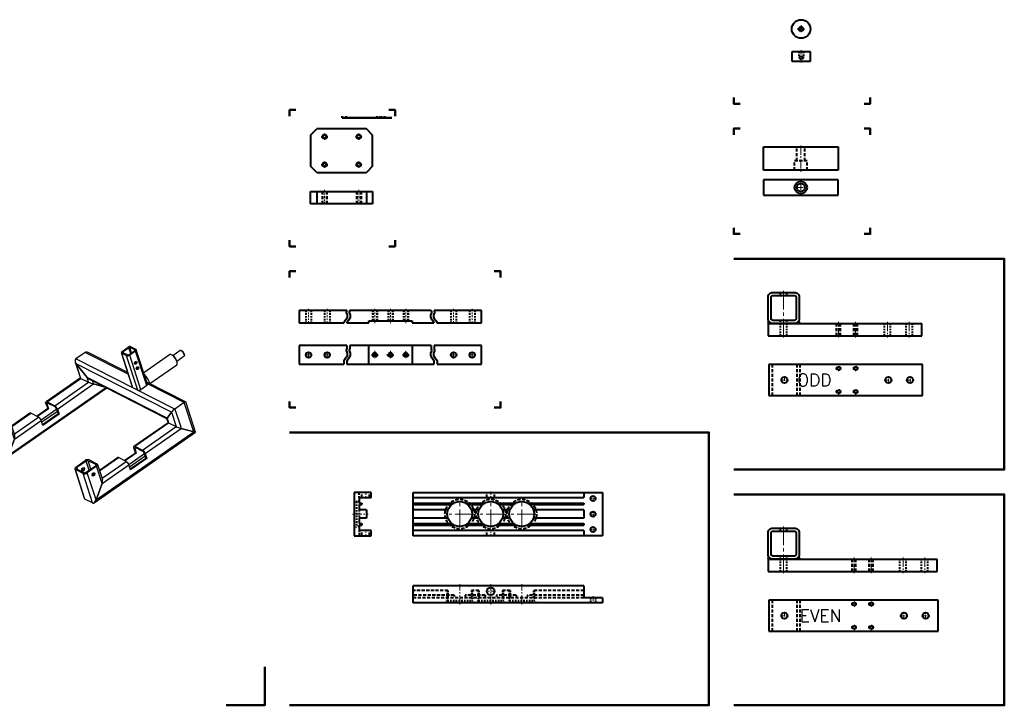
# Model space of a CAD drawing. Header units: inches. Extents: x 0 to 248, y 0 to 191.
# Tile 15 of 41: x 68 to 148, y 0 to 55. Entities that reach past the tile are written whole.
import ezdxf
from ezdxf.enums import TextEntityAlignment as Align

# ---------------------------------------------------------------- set-up
doc = ezdxf.new("R2010")
doc.units = ezdxf.units.IN
doc.header["$MEASUREMENT"] = 0
for name, pattern in [('CENTER2', [1.125, 0.75, -0.125, 0.125, -0.125]), ('HIDDEN', [0.375, 0.25, -0.125]), ('HIDDEN2', [0.1875, 0.125, -0.0625])]:
    doc.linetypes.add(name, pattern=pattern)
doc.layers.get('0').update_dxf_attribs({"lineweight": 40})
for name, color, linetype, lineweight in [('BORDER', 7, 'Continuous', 50), ('BORDER TXT', 4, 'Continuous', 30), ('CENTER', 1, 'CENTER2', 20), ('DIM', 3, 'Continuous', 25), ('Shade-40', 7, 'Continuous', 25)]:
    doc.layers.add(name, color=color, linetype=linetype, lineweight=lineweight)
doc.layers.add('convert', color=3, linetype='Continuous')
doc.layers.add('PV-DF4', color=7, linetype='Continuous')
doc.styles.add('ROMANS', font='romans.shx')

# ---------------------------------------------------------------- blocks, each defined once
blk = doc.blocks.new('CLAMP PLATE TV')
for p, q in [((1.25, 0), (-1.25, 0)), ((1.25, 0), (1.75, -0.5)), ((-1.25, 0), (-1.75, -0.5)), ((-1.75, -0.5), (-1.75, -4.5)), ((1.75, -4.5), (1.75, -0.5)), ((-1.25, -5), (-1.75, -4.5)), ((1.75, -4.5), (1.25, -5)), ((-1.25, -5), (1.25, -5))]:
    blk.add_line(p, q)
at = {"linetype": 'HIDDEN'}
for centre in [(-1.125, -1.125), (1.125, -1.125), (-1.125, -3.875), (1.125, -3.875)]:
    blk.add_circle(centre, 0.188, dxfattribs=at)
for centre in [(-1.125, -1.125), (1.125, -1.125), (-1.125, -3.875), (1.125, -3.875)]:
    blk.add_circle(centre, 0.156)
at = {"layer": 'CENTER', "ltscale": 0.25}
for p, q in [((-1.375, -1.125), (-0.875, -1.125)), ((-1.125, -0.875), (-1.125, -1.375)), ((0.875, -1.125), (1.375, -1.125)), ((1.125, -0.875), (1.125, -1.375)), ((-1.375, -3.875), (-0.875, -3.875)), ((-1.125, -3.625), (-1.125, -4.125)), ((0.875, -3.875), (1.375, -3.875)), ((1.125, -3.625), (1.125, -4.125))]:
    blk.add_line(p, q, dxfattribs=at)
blk = doc.blocks.new('CLAMP PLATE SV')
for p, q in [((-1, 2.5), (0, 2.5)), ((-1, -2.5), (-1, 2.5)), ((0, 2.5), (0, -2.5)), ((-1, 2), (0, 2)), ((-1, -2), (0, -2)), ((0, -2.5), (-1, -2.5))]:
    blk.add_line(p, q)
at = {"linetype": 'HIDDEN'}
for p, q in [((-1, 1.5625), (0, 1.5625)), ((-1, 1.53125), (0, 1.53125)), ((-1, 1.21875), (0, 1.21875)), ((-1, 1.1875), (0, 1.1875)), ((-1, -1.1875), (0, -1.1875)), ((-1, -1.21875), (0, -1.21875)), ((-1, -1.53125), (0, -1.53125)), ((-1, -1.5625), (0, -1.5625))]:
    blk.add_line(p, q, dxfattribs=at)
at = {"layer": 'CENTER', "ltscale": 0.25}
for p, q in [((-1.125, 1.375), (0.125, 1.375)), ((-1.125, -1.375), (0.125, -1.375))]:
    blk.add_line(p, q, dxfattribs=at)
blk = doc.blocks.new('*U12')
at = {"layer": 'PV-DF4'}
for p, q in [((28.08, 28.41), (29.02, 29.06)), ((29.17, 28.99), (28.23, 28.33)), ((29.46, 28.09), (29.17, 28.99)), ((29.6, 28.19), (29.34, 29.01)), ((30.1, 28.63), (29.34, 29.01)), ((29.53, 29.14), (30.29, 28.76)), ((30.12, 28.56), (30.1, 28.63)), ((32.16, 23.11), (30.36, 28.68)), ((22.12, 28.25), (20.62, 27.2)), ((22.12, 28.25), (20.62, 27.2)), ((36.58, 19.11), (20.62, 27.2)), ((29.06, 24.72), (22.12, 28.25)), ((28.98, 25), (22.59, 28.23)), ((29.74, 22.62), (27.95, 28.18)), ((29.82, 22.54), (28.03, 28.1)), ((28.79, 27.71), (28.03, 28.1)), ((28.21, 28.23), (28.98, 27.84)), ((28.27, 28.2), (28.23, 28.33)), ((30.58, 22.15), (28.79, 27.71)), ((29.15, 27.87), (30.08, 28.52)), ((30.24, 28.45), (29.3, 27.79)), ((31.09, 22.23), (29.3, 27.79)), ((32.03, 22.88), (30.24, 28.45)), ((31.56, 24.98), (35.72, 27.88)), ((37.43, 28.53), (36.25, 27.71)), ((38.07, 27.61), (36.89, 26.79)), ((37.61, 28.52), (37.54, 28.54)), ((38.13, 27.79), (38.12, 27.72)), ((20.51, 26.69), (21.34, 24.11)), ((36.03, 18.6), (20.67, 26.39)), ((22.41, 24.18), (20.67, 26.39)), ((21.43, 24.05), (20.67, 26.39)), ((20.67, 26.39), (22.41, 24.18)), ((30.16, 26.45), (30.1, 26.66)), ((30.45, 25.56), (30.39, 25.76)), ((32.55, 23.23), (36.87, 26.24)), ((21.34, 24.12), (15.83, 20.28)), ((15.99, 20.26), (21.43, 24.05)), ((21.43, 24.05), (22.65, 23.44)), ((21.43, 24.05), (22.65, 23.44)), ((35.33, 17.63), (22.41, 24.18)), ((22.65, 23.44), (22.41, 24.18)), ((35.29, 17.54), (22.74, 23.9)), ((25.6, 22.45), (9.4, 11.16)), ((9.72, 11.62), (25.4, 22.55)), ((17.21, 19.65), (22.65, 23.44)), ((17.64, 19.09), (23.45, 23.15)), ((23.3, 23.62), (23.45, 23.15)), ((25.12, 22.69), (23.45, 23.15)), ((23.45, 23.15), (25.12, 22.69)), ((30.58, 22.15), (29.82, 22.54)), ((32.03, 22.88), (31.09, 22.23)), ((38.31, 20.27), (32.05, 23.44)), ((38.08, 20.15), (32.14, 23.17)), ((14.27, 17.97), (16.07, 19.23)), ((16.22, 19.15), (14.42, 17.9)), ((17.52, 19.08), (15, 17.32)), ((16.07, 19.23), (15.81, 20.02)), ((15.96, 19.94), (16.1, 20.04)), ((15.96, 19.94), (16.22, 19.15)), ((15.99, 20.26), (17.21, 19.65)), ((17.27, 19.45), (16.05, 20.07)), ((16.22, 19.15), (16.07, 19.23)), ((17.74, 18.38), (17.49, 19.17)), ((17.64, 19.09), (17.9, 18.3)), ((38.08, 20.15), (36.58, 19.11)), ((38.08, 20.15), (36.58, 19.11)), ((36.58, 19.11), (37.4, 16.58)), ((39.61, 15.44), (38.08, 20.15)), ((39.89, 15.4), (38.32, 20.26)), ((6.48, 16.92), (7.98, 17.97)), ((8.13, 17.89), (6.63, 16.84)), ((8.61, 16.39), (8.13, 17.89)), ((8.9, 16.6), (8.47, 17.94)), ((9.69, 17.33), (8.47, 17.94)), ((8.66, 18.07), (9.88, 17.46)), ((13.21, 18.45), (10.28, 16.41)), ((10.31, 16.31), (13.36, 18.43)), ((10.7, 15.11), (14.58, 17.82)), ((14.58, 17.82), (13.36, 18.43)), ((17.63, 18.73), (15.11, 16.98)), ((15.22, 16.62), (17.74, 18.38)), ((17.9, 18.3), (15.27, 16.47)), ((17.9, 18.3), (17.74, 18.38)), ((35.48, 16.95), (35.29, 17.55)), ((35.33, 17.63), (36.03, 18.6)), ((36.03, 18.6), (35.33, 17.63)), ((35.33, 17.63), (35.57, 16.89)), ((36.03, 18.6), (36.79, 16.27)), ((7.83, 11.9), (6.31, 16.61)), ((7.94, 11.74), (6.41, 16.51)), ((7.63, 15.89), (6.41, 16.51)), ((6.59, 16.64), (7.81, 16.02)), ((6.72, 16.57), (6.63, 16.84)), ((9.16, 11.12), (7.63, 15.89)), ((8.15, 16.07), (9.65, 17.12)), ((9.81, 17.04), (8.31, 15.99)), ((9.72, 11.62), (8.31, 15.99)), ((9.73, 17.2), (9.69, 17.33)), ((10.7, 14.26), (9.81, 17.04)), ((10.76, 14.91), (9.98, 17.35)), ((10.7, 14.26), (15.02, 17.26)), ((15.27, 16.47), (15.02, 17.26)), ((29.97, 13.11), (35.48, 16.95)), ((30.13, 13.1), (35.57, 16.89)), ((31.35, 12.48), (36.79, 16.27)), ((31.78, 11.93), (37.59, 15.98)), ((35.57, 16.89), (36.79, 16.27)), ((35.57, 16.89), (36.79, 16.27)), ((37.4, 16.58), (37.59, 15.98)), ((37.59, 15.98), (39.61, 15.44)), ((39.61, 15.44), (37.59, 15.98)), ((9.23, 15.58), (9.15, 15.85)), ((23.54, 4), (39.89, 15.39)), ((23.86, 4.46), (39.61, 15.44)), ((9.72, 11.62), (10.7, 14.26)), ((10.7, 14.26), (9.72, 11.62)), ((30.21, 12.06), (29.95, 12.86)), ((30.1, 12.78), (30.24, 12.88)), ((30.1, 12.78), (30.36, 11.98)), ((30.13, 13.1), (31.35, 12.48)), ((31.41, 12.28), (30.19, 12.9)), ((9.16, 11.12), (7.94, 11.74)), ((9.16, 11.12), (7.94, 11.74)), ((24.42, 9.24), (27.35, 11.28)), ((24.45, 9.14), (27.5, 11.27)), ((28.72, 10.65), (27.5, 11.27)), ((28.41, 10.81), (30.21, 12.06)), ((30.36, 11.98), (28.56, 10.73)), ((29.13, 10.16), (31.66, 11.92)), ((29.25, 9.81), (31.77, 11.57)), ((29.36, 9.46), (31.88, 11.21)), ((32.04, 11.13), (29.41, 9.31)), ((30.21, 12.06), (30.36, 11.98)), ((31.88, 11.21), (31.63, 12.01)), ((31.78, 11.93), (32.04, 11.13)), ((31.88, 11.21), (32.04, 11.13)), ((20.62, 9.76), (22.12, 10.8)), ((22.27, 10.72), (20.77, 9.68)), ((20.86, 9.41), (20.77, 9.68)), ((22.75, 9.23), (22.27, 10.72)), ((22.29, 8.91), (23.79, 9.95)), ((23.95, 9.88), (22.45, 8.83)), ((23.04, 9.43), (22.61, 10.78)), ((23.83, 10.16), (22.61, 10.78)), ((22.8, 10.91), (24.02, 10.29)), ((23.87, 10.03), (23.83, 10.16)), ((24.84, 7.09), (23.95, 9.88)), ((24.12, 10.18), (24.9, 7.75)), ((24.84, 7.95), (28.72, 10.65)), ((24.84, 7.09), (29.16, 10.1)), ((29.41, 9.31), (29.16, 10.1)), ((20.45, 9.45), (21.97, 4.73)), ((22.08, 4.57), (20.55, 9.34)), ((21.77, 8.72), (20.55, 9.34)), ((20.73, 9.47), (21.95, 8.85)), ((23.3, 3.96), (21.77, 8.72)), ((23.86, 4.46), (22.45, 8.83)), ((23.37, 8.41), (23.29, 8.68)), ((24.84, 7.09), (23.86, 4.46)), ((23.86, 4.46), (24.84, 7.09)), ((23.3, 3.96), (22.08, 4.57)), ((23.3, 3.96), (22.08, 4.57))]:
    blk.add_line(p, q, dxfattribs=at)
for centre, major_axis, ratio, start_param, end_param in [((29.24, 28.95), (0.357, 0.115), 0.550485, 0.506953, 2.077749), ((29.24, 28.95), (-0.119, -0.038), 0.550485, 3.648545, 5.219342), ((30.01, 28.56), (0.119, 0.038), 0.550485, 5.219342, 6.790138), ((30.01, 28.56), (0.357, 0.115), 0.550485, 5.219342, 6.790138), ((37.75, 28.07), (-0.322, 0.461), 0.40533, 4.066174, 6.283185), ((21.05, 26.65), (-0.456, 0.534), 0.649097, 6.219319, 7.790116), ((21.05, 26.65), (-0.456, 0.534), 0.649097, 6.219319, 7.790116), ((22.55, 27.69), (-0.456, 0.534), 0.649097, 5.283208, 6.219319), ((22.55, 27.69), (-0.456, 0.534), 0.649097, 5.283208, 6.219319), ((28.31, 28.29), (-0.357, -0.115), 0.550485, 5.219342, 6.790138), ((28.31, 28.29), (-0.119, -0.038), 0.550485, 5.219342, 6.790138), ((29.07, 27.91), (-0.357, -0.115), 0.550485, 0.506953, 2.077749), ((29.07, 27.91), (0.119, 0.038), 0.550485, 3.648545, 5.219342), ((36.3, 27.06), (-0.572, 0.82), 0.40533, 3.141593, 6.283185), ((36.48, 27.19), (-0.322, 0.461), 0.40533, 3.756006, 5.668771), ((37.8, 28.1), (0.286, -0.41), 0.40533, 0.924581, 2.68222), ((37.75, 28.07), (-0.322, 0.461), 0.40533, 3.141593, 4.066174), ((37.8, 28.1), (0.286, -0.41), 0.40533, 0.459372, 0.924581), ((30.11, 26.66), (0.113, 0.223), 0.729845, 3.628989, 5.795788), ((30.4, 25.76), (0.113, 0.223), 0.729845, 3.628989, 5.795788), ((21.93, 23.92), (-0.588, 0.198), 0.094253, 0.069631, 0.576584), ((21.93, 23.92), (-0.588, 0.198), 0.094253, 0.069631, 0.576584), ((22.78, 24.44), (0.456, -0.534), 0.649097, 4.648523, 5.283208), ((22.78, 24.44), (0.456, -0.534), 0.649097, 4.648523, 5.283208), ((31.61, 23.79), (-0.86, 1.23), 0.40533, 4.066174, 5.19158), ((23.15, 23.3), (-0.588, 0.198), 0.094253, 0.576584, 2.14738), ((23.15, 23.3), (-0.588, 0.198), 0.094253, 0.576584, 2.14738), ((30.1, 22.73), (-0.357, -0.115), 0.550485, 0, 0.506953), ((30.86, 22.35), (-0.357, -0.115), 0.550485, 0.506953, 2.077749), ((31.8, 23), (0.357, 0.115), 0.550485, 5.219342, 6.283185), ((31.61, 23.79), (-0.86, 1.23), 0.40533, 3.936548, 4.066174), ((16.12, 19.87), (-0.286, 0.41), 0.40533, 5.63697, 7.207766), ((16.12, 19.87), (-0.143, 0.205), 0.40533, 5.63697, 7.207766), ((17.34, 19.25), (0.286, -0.41), 0.40533, 0.924581, 2.495377), ((17.34, 19.25), (-0.143, 0.205), 0.40533, 4.066174, 5.63697), ((36.41, 18.87), (0.411, 0.351), 0.153438, 0.999978, 2.570774), ((36.41, 18.87), (0.411, 0.351), 0.153438, 0.999978, 2.570774), ((37.91, 19.91), (0.411, 0.351), 0.153438, 6.219319, 7.283163), ((37.91, 19.91), (0.411, 0.351), 0.153438, 6.219319, 7.283163), ((8.28, 17.81), (0.476, 0.153), 0.550485, 0.506953, 2.077749), ((8.28, 17.81), (-0.238, -0.077), 0.550485, 3.648545, 5.219342), ((13.49, 18.04), (-0.286, 0.41), 0.40533, 5.63697, 6.283185), ((14.71, 17.42), (-0.286, 0.41), 0.40533, 4.066174, 5.63697), ((35.7, 17.89), (-0.411, -0.351), 0.153438, 5.712367, 6.219319), ((35.7, 17.89), (-0.411, -0.351), 0.153438, 5.712367, 6.219319), ((6.78, 16.77), (-0.476, -0.153), 0.550485, 5.219342, 6.790138), ((6.78, 16.77), (-0.238, -0.077), 0.550485, 5.219342, 6.790138), ((7.48, 16.65), (0.127, 0.251), 0.729845, 3.570955, 5.853823), ((8, 16.15), (-0.476, -0.153), 0.550485, 0.506953, 2.077749), ((8, 16.15), (0.238, 0.077), 0.550485, 3.648545, 5.219342), ((9.16, 15.8), (0.127, 0.251), 0.729845, 3.570955, 5.853823), ((9.5, 17.19), (0.238, 0.077), 0.550485, 5.219342, 6.790138), ((9.5, 17.19), (0.476, 0.153), 0.550485, 5.219342, 6.790138), ((36.07, 16.75), (-0.588, 0.198), 0.094253, 0.069631, 0.576584), ((36.07, 16.75), (-0.588, 0.198), 0.094253, 0.069631, 0.576584), ((37.29, 16.13), (-0.588, 0.198), 0.094253, 0.576584, 2.14738), ((37.29, 16.13), (-0.588, 0.198), 0.094253, 0.576584, 2.14738), ((10.4, 14.41), (0.225, 0.668), 0.481199, 4.642758, 5.706601), ((10.4, 14.41), (0.225, 0.668), 0.481199, 4.642758, 5.706601), ((39.3, 15.59), (0.588, -0.198), 0.094253, 5.288973, 6.352817), ((39.3, 15.59), (0.588, -0.198), 0.094253, 5.288973, 6.352817), ((30.26, 12.7), (-0.286, 0.41), 0.40533, 5.63697, 7.207766), ((30.26, 12.7), (-0.143, 0.205), 0.40533, 5.63697, 7.207766), ((8.19, 12.4), (-0.225, -0.668), 0.481199, 5.706601, 6.213554), ((8.19, 12.4), (-0.225, -0.668), 0.481199, 5.706601, 6.213554), ((9.41, 11.78), (-0.225, -0.668), 0.481199, 6.213554, 7.78435), ((9.41, 11.78), (-0.225, -0.668), 0.481199, 6.213554, 7.78435), ((27.63, 10.87), (-0.286, 0.41), 0.40533, 5.63697, 6.283185), ((31.48, 12.08), (0.286, -0.41), 0.40533, 0.924581, 2.495377), ((31.48, 12.08), (-0.143, 0.205), 0.40533, 4.066174, 5.63697), ((20.92, 9.6), (-0.476, -0.153), 0.550485, 5.219342, 6.790138), ((20.92, 9.6), (-0.238, -0.077), 0.550485, 5.219342, 6.790138), ((21.62, 9.48), (0.127, 0.251), 0.729845, 3.570955, 5.853823), ((22.42, 10.65), (0.476, 0.153), 0.550485, 0.506953, 2.077749), ((22.42, 10.65), (-0.238, -0.077), 0.550485, 3.648545, 5.219342), ((23.64, 10.03), (0.238, 0.077), 0.550485, 5.219342, 6.790138), ((23.64, 10.03), (0.476, 0.153), 0.550485, 5.219342, 6.790138), ((28.85, 10.25), (-0.286, 0.41), 0.40533, 4.066174, 5.63697), ((22.14, 8.98), (-0.476, -0.153), 0.550485, 0.506953, 2.077749), ((22.14, 8.98), (0.238, 0.077), 0.550485, 3.648545, 5.219342), ((23.3, 8.64), (0.127, 0.251), 0.729845, 3.570955, 5.853823), ((24.54, 7.25), (0.225, 0.668), 0.481199, 4.642758, 5.706601), ((24.54, 7.25), (0.225, 0.668), 0.481199, 4.642758, 5.706601), ((22.33, 5.23), (-0.225, -0.668), 0.481199, 5.706601, 6.213554), ((22.33, 5.23), (-0.225, -0.668), 0.481199, 5.706601, 6.213554), ((23.55, 4.61), (-0.225, -0.668), 0.481199, 6.213554, 7.78435), ((23.55, 4.61), (-0.225, -0.668), 0.481199, 6.213554, 7.78435)]:
    blk.add_ellipse(centre, major_axis=major_axis, ratio=ratio, start_param=start_param, end_param=end_param, dxfattribs=at)
for centre, major_axis in [((30.26, 26.58), (0.113, 0.223)), ((30.55, 25.69), (0.113, 0.223)), ((7.64, 16.57), (0.127, 0.251)), ((9.31, 15.72), (0.127, 0.251)), ((21.78, 9.41), (0.127, 0.251)), ((23.45, 8.56), (0.127, 0.251))]:
    blk.add_ellipse(centre, major_axis=major_axis, ratio=0.729845, dxfattribs=at)

msp = doc.modelspace()

# ---------------------------------------------------------------- hatches: boundary and pattern name
at = {"layer": 'Shade-40'}
h = msp.add_hatch(color=256, dxfattribs=at)
h.paths.add_polyline_path([(128.623, 30.962), (128.565, 30.788), (128.94, 30.788, -0.256876)])
h.paths.add_polyline_path([(131.025, 30.996, -0.284895), (130.69, 30.788), (131.116, 30.788)])
h = msp.add_hatch(color=256, dxfattribs=at)
h.paths.add_polyline_path([(128.623, 11.962), (128.565, 11.788), (128.94, 11.788, -0.256876)])
h.paths.add_polyline_path([(131.025, 11.996, -0.284895), (130.69, 11.788), (131.116, 11.788)])

# ---------------------------------------------------------------- linework, layer by layer
for p, q in [((130.473, 52.694), (130.473, 51.944)), ((131.973, 52.694), (130.473, 52.694)), ((131.973, 51.944), (131.973, 52.694)), ((130.473, 51.944), (131.973, 51.944)), ((128.201, 45.017), (134.201, 45.017)), ((128.201, 43.142), (128.201, 45.017)), ((134.201, 45.017), (134.201, 43.142)), ((134.201, 43.142), (128.201, 43.142)), ((128.201, 42.373), (128.201, 41.123)), ((134.201, 42.373), (128.201, 42.373)), ((134.201, 41.123), (134.201, 42.373)), ((128.201, 41.123), (134.201, 41.123)), ((90.782, 31.835), (90.782, 30.835)), ((94.603, 31.835), (90.782, 31.835)), ((101.399, 31.835), (94.853, 31.835)), ((105.47, 31.835), (101.649, 31.835)), ((105.47, 30.835), (105.47, 31.835)), ((96.376, 30.991), (99.876, 30.991)), ((96.376, 30.835), (96.376, 30.991)), ((99.876, 30.991), (99.876, 30.835)), ((128.565, 30.788), (128.623, 30.962)), ((131.025, 30.996), (131.116, 30.788)), ((90.782, 30.835), (94.366, 30.835)), ((94.616, 30.835), (96.376, 30.835)), ((99.876, 30.835), (101.636, 30.835)), ((101.886, 30.835), (105.47, 30.835)), ((128.565, 30.788), (140.94, 30.788)), ((128.565, 30.788), (128.565, 29.788)), ((140.94, 29.788), (140.94, 30.788)), ((128.565, 29.788), (140.94, 29.788)), ((90.782, 29.006), (90.782, 27.506)), ((94.603, 29.006), (90.782, 29.006)), ((101.399, 29.006), (94.853, 29.006)), ((96.376, 27.506), (96.376, 29.006)), ((99.876, 29.006), (99.876, 27.506)), ((105.47, 29.006), (101.649, 29.006)), ((105.47, 27.506), (105.47, 29.006)), ((90.782, 27.506), (94.366, 27.506)), ((94.616, 27.506), (101.636, 27.506)), ((101.886, 27.506), (105.47, 27.506)), ((141.007, 27.476), (128.632, 27.476)), ((128.632, 27.476), (128.632, 24.976)), ((141.007, 24.976), (141.007, 27.476)), ((128.632, 24.976), (141.007, 24.976)), ((96.573, 17.171), (95.198, 17.171)), ((95.198, 17.171), (95.198, 13.671)), ((95.604, 16.749), (96.573, 16.749)), ((95.604, 16.749), (95.604, 16.311)), ((96.573, 16.749), (96.573, 17.171)), ((99.959, 13.671), (99.959, 17.171)), ((99.959, 17.171), (115.209, 17.171)), ((99.959, 16.749), (113.709, 16.749)), ((113.709, 17.171), (113.709, 16.749)), ((115.209, 17.171), (115.209, 13.671)), ((95.604, 16.311), (95.823, 16.311)), ((95.604, 16.186), (95.823, 16.186)), ((95.604, 16.186), (95.604, 15.749)), ((95.823, 16.311), (95.823, 16.186)), ((99.959, 16.311), (103.254, 16.311)), ((99.959, 16.186), (103.066, 16.186)), ((104.164, 16.311), (105.754, 16.311)), ((104.352, 16.186), (105.566, 16.186)), ((106.664, 16.311), (108.254, 16.311)), ((106.852, 16.186), (108.066, 16.186)), ((109.164, 16.311), (113.709, 16.311)), ((109.352, 16.186), (113.709, 16.186)), ((113.709, 16.311), (113.709, 16.186)), ((96.198, 15.749), (95.604, 15.749)), ((96.198, 15.092), (95.604, 15.092)), ((95.604, 15.092), (95.604, 14.655)), ((96.198, 15.749), (96.198, 15.092)), ((102.764, 15.749), (99.959, 15.749)), ((102.764, 15.092), (99.959, 15.092)), ((105.264, 15.749), (104.654, 15.749)), ((105.264, 15.092), (104.654, 15.092)), ((107.764, 15.749), (107.154, 15.749)), ((107.764, 15.092), (107.154, 15.092)), ((113.709, 15.749), (109.654, 15.749)), ((113.709, 15.092), (109.654, 15.092)), ((113.709, 15.749), (113.709, 15.092)), ((95.604, 14.655), (95.823, 14.655)), ((95.604, 14.53), (95.823, 14.53)), ((95.604, 14.53), (95.604, 14.092)), ((95.823, 14.655), (95.823, 14.53)), ((99.959, 14.655), (103.066, 14.655)), ((99.959, 14.53), (103.254, 14.53)), ((104.164, 14.53), (105.754, 14.53)), ((104.352, 14.655), (105.566, 14.655)), ((106.664, 14.53), (108.254, 14.53)), ((106.852, 14.655), (108.066, 14.655)), ((109.164, 14.53), (113.709, 14.53)), ((109.352, 14.655), (113.709, 14.655)), ((113.709, 14.655), (113.709, 14.53)), ((95.198, 13.671), (96.573, 13.671)), ((96.573, 14.092), (95.604, 14.092)), ((96.573, 13.671), (96.573, 14.092)), ((113.709, 14.092), (99.959, 14.092)), ((115.209, 13.671), (99.959, 13.671)), ((113.709, 14.092), (113.709, 13.671)), ((128.565, 11.788), (128.623, 11.962)), ((131.025, 11.996), (131.116, 11.788)), ((128.565, 11.788), (128.565, 10.788)), ((128.565, 11.788), (142.19, 11.788)), ((142.19, 10.788), (142.19, 11.788)), ((128.565, 10.788), (142.19, 10.788)), ((99.959, 8.26), (99.959, 9.635)), ((113.709, 9.635), (99.959, 9.635)), ((113.709, 9.635), (113.709, 8.666)), ((115.209, 8.26), (99.959, 8.26)), ((115.209, 8.666), (113.709, 8.666)), ((115.209, 8.666), (115.209, 8.26)), ((142.257, 8.476), (128.632, 8.476)), ((128.632, 8.476), (128.632, 5.976)), ((142.257, 5.976), (142.257, 8.476)), ((128.632, 5.976), (142.257, 5.976))]:
    msp.add_line(p, q)
at = {"linetype": 'HIDDEN2'}
for p, q in [((131.036, 52.694), (131.036, 52.257)), ((131.067, 52.694), (131.067, 52.163)), ((131.38, 52.694), (131.38, 52.163)), ((131.411, 52.694), (131.411, 52.257)), ((131.411, 52.257), (131.036, 52.257)), ((131.223, 52.069), (131.067, 52.163)), ((131.38, 52.163), (131.067, 52.163)), ((131.38, 52.163), (131.223, 52.069)), ((129.564, 33.038), (129.564, 33.288)), ((130.065, 33.038), (130.065, 33.288)), ((91.313, 31.835), (91.313, 30.835)), ((91.751, 31.835), (91.751, 30.835)), ((92.813, 31.835), (92.813, 30.835)), ((93.251, 31.835), (93.251, 30.835)), ((96.688, 31.835), (96.688, 30.991)), ((96.72, 31.835), (96.72, 30.991)), ((97.032, 31.835), (97.032, 30.991)), ((97.063, 31.835), (97.063, 30.991)), ((97.938, 31.835), (97.938, 30.991)), ((97.97, 31.835), (97.97, 30.991)), ((98.282, 31.835), (98.282, 30.991)), ((98.313, 31.835), (98.313, 30.991)), ((99.188, 31.835), (99.188, 30.991)), ((99.22, 31.835), (99.22, 30.991)), ((99.532, 31.835), (99.532, 30.991)), ((99.563, 31.835), (99.563, 30.991)), ((103.001, 31.835), (103.001, 30.835)), ((103.438, 31.835), (103.438, 30.835)), ((104.501, 31.835), (104.501, 30.835)), ((104.938, 31.835), (104.938, 30.835)), ((129.564, 29.788), (129.564, 31.038)), ((130.065, 29.788), (130.065, 31.038)), ((137.939, 29.788), (137.939, 30.788)), ((138.44, 29.788), (138.44, 30.788)), ((139.689, 29.788), (139.689, 30.788)), ((140.19, 29.788), (140.19, 30.788)), ((95.604, 16.749), (95.604, 17.171)), ((95.385, 16.421), (95.385, 14.421)), ((95.604, 15.749), (95.604, 15.092)), ((129.564, 14.038), (129.564, 14.288)), ((130.065, 14.038), (130.065, 14.288)), ((95.604, 14.092), (95.604, 13.671)), ((129.564, 10.788), (129.564, 12.038)), ((130.065, 10.788), (130.065, 12.038)), ((139.189, 10.788), (139.189, 11.788)), ((139.69, 10.788), (139.69, 11.788)), ((140.939, 10.788), (140.939, 11.788)), ((141.44, 10.788), (141.44, 11.788)), ((102.764, 9.26), (102.764, 8.666)), ((103.254, 8.885), (103.254, 8.666)), ((104.164, 8.885), (104.164, 8.666)), ((104.654, 9.26), (104.654, 8.666)), ((105.264, 9.26), (105.264, 8.666)), ((105.754, 8.885), (105.754, 8.666)), ((106.664, 8.885), (106.664, 8.666)), ((107.154, 9.26), (107.154, 8.666)), ((107.764, 9.26), (107.764, 8.666)), ((108.254, 8.885), (108.254, 8.666)), ((109.164, 8.885), (109.164, 8.666)), ((109.654, 9.26), (109.654, 8.666)), ((102.709, 8.447), (104.709, 8.447)), ((105.209, 8.447), (107.209, 8.447)), ((107.709, 8.447), (109.709, 8.447)), ((114.256, 8.666), (114.256, 8.26)), ((114.662, 8.666), (114.662, 8.26))]:
    msp.add_line(p, q, dxfattribs=at)
at = {"linetype": 'HIDDEN'}
for p, q in [((130.873, 43.892), (130.873, 45.017)), ((131.53, 43.892), (131.53, 45.017)), ((130.701, 43.142), (130.701, 43.892)), ((131.701, 43.892), (130.701, 43.892)), ((131.701, 43.142), (131.701, 43.892)), ((134.085, 29.788), (134.085, 30.788)), ((134.113, 29.788), (134.113, 30.788)), ((134.37, 29.788), (134.37, 30.788)), ((134.397, 29.788), (134.397, 30.788)), ((135.46, 29.788), (135.46, 30.788)), ((135.488, 29.788), (135.488, 30.788)), ((135.745, 29.788), (135.745, 30.788)), ((135.772, 29.788), (135.772, 30.788)), ((128.882, 27.476), (128.882, 24.976)), ((130.882, 27.476), (130.882, 24.976)), ((131.132, 27.476), (131.132, 24.976)), ((135.335, 10.788), (135.335, 11.788)), ((135.363, 10.788), (135.363, 11.788)), ((135.62, 10.788), (135.62, 11.788)), ((135.647, 10.788), (135.647, 11.788)), ((136.71, 10.788), (136.71, 11.788)), ((136.738, 10.788), (136.738, 11.788)), ((136.995, 10.788), (136.995, 11.788)), ((137.022, 10.788), (137.022, 11.788)), ((102.764, 9.26), (99.959, 9.26)), ((103.254, 8.885), (99.959, 8.885)), ((105.754, 8.885), (104.164, 8.885)), ((105.264, 9.26), (104.654, 9.26)), ((108.254, 8.885), (106.664, 8.885)), ((107.764, 9.26), (107.154, 9.26)), ((113.709, 8.885), (109.164, 8.885)), ((113.709, 9.26), (109.654, 9.26)), ((113.709, 8.666), (99.959, 8.666)), ((128.882, 8.476), (128.882, 5.976)), ((130.882, 8.476), (130.882, 5.976)), ((131.132, 8.476), (131.132, 5.976))]:
    msp.add_line(p, q, dxfattribs=at)
at = {"linetype": 'HIDDEN2', "ltscale": 2}
for p, q in [((95.823, 16.749), (95.823, 17.171)), ((96.448, 16.749), (96.448, 17.171)), ((105.897, 16.749), (105.897, 17.171)), ((106.522, 16.749), (106.522, 17.171)), ((95.823, 13.671), (95.823, 14.092)), ((96.448, 13.671), (96.448, 14.092)), ((105.897, 13.671), (105.897, 14.092)), ((106.522, 13.671), (106.522, 14.092))]:
    msp.add_line(p, q, dxfattribs=at)
at = {"linetype": 'HIDDEN2', "ltscale": 0.5}
for p, q in [((95.198, 16.608), (95.401, 16.421)), ((95.604, 16.421), (95.385, 16.421)), ((95.198, 14.233), (95.385, 14.421)), ((95.604, 14.421), (95.385, 14.421)), ((102.709, 9.26), (102.709, 8.447)), ((104.709, 9.26), (104.709, 8.447)), ((105.209, 9.26), (105.209, 8.447)), ((107.209, 9.26), (107.209, 8.447)), ((107.709, 9.26), (107.709, 8.447)), ((109.709, 9.26), (109.709, 8.447)), ((102.522, 8.26), (102.709, 8.463)), ((104.897, 8.26), (104.709, 8.447)), ((105.022, 8.26), (105.209, 8.463)), ((107.397, 8.26), (107.209, 8.447)), ((107.522, 8.26), (107.709, 8.463)), ((109.897, 8.26), (109.709, 8.447))]:
    msp.add_line(p, q, dxfattribs=at)
for points in [[(128.565, 32.913, -0.414214), (128.94, 33.288), (130.69, 33.288, -0.414214), (131.065, 32.913), (131.065, 31.163, -0.414214), (130.69, 30.788), (128.94, 30.788, -0.414214), (128.565, 31.163)], [(128.815, 32.913, -0.414214), (128.94, 33.038), (130.69, 33.038, -0.414214), (130.815, 32.913), (130.815, 31.163, -0.414214), (130.69, 31.038), (128.94, 31.038, -0.414214), (128.815, 31.163)], [(128.565, 13.913, -0.414214), (128.94, 14.288), (130.69, 14.288, -0.414214), (131.065, 13.913), (131.065, 12.163, -0.414214), (130.69, 11.788), (128.94, 11.788, -0.414214), (128.565, 12.163)], [(128.815, 13.913, -0.414214), (128.94, 14.038), (130.69, 14.038, -0.414214), (130.815, 13.913), (130.815, 12.163, -0.414214), (130.69, 12.038), (128.94, 12.038, -0.414214), (128.815, 12.163)]]:
    msp.add_lwpolyline(points, format="xyb", close=True)
for points in [[(94.603, 31.835), (94.603, 31.815), (94.589, 31.815), (94.589, 31.773), (94.575, 31.773), (94.575, 31.731), (94.561, 31.731), (94.561, 31.648), (94.575, 31.648), (94.575, 31.592), (94.603, 31.592), (94.603, 31.55), (94.617, 31.55), (94.617, 31.536), (94.631, 31.536), (94.631, 31.494), (94.644, 31.494), (94.644, 31.286), (94.631, 31.286), (94.631, 31.23), (94.617, 31.23), (94.617, 31.216), (94.603, 31.216), (94.603, 31.188), (94.589, 31.188), (94.589, 31.16), (94.575, 31.16), (94.575, 31.146), (94.561, 31.146), (94.561, 31.119), (94.533, 31.119), (94.533, 31.091), (94.519, 31.091), (94.519, 31.049), (94.491, 31.049), (94.491, 31.021), (94.463, 31.021), (94.463, 30.993), (94.45, 30.993), (94.45, 30.965), (94.422, 30.965), (94.422, 30.938), (94.408, 30.938), (94.408, 30.91), (94.394, 30.91), (94.394, 30.868), (94.38, 30.868), (94.38, 30.854), (94.366, 30.854), (94.366, 30.835)], [(94.853, 31.835), (94.853, 31.815), (94.839, 31.815), (94.839, 31.773), (94.825, 31.773), (94.825, 31.731), (94.811, 31.731), (94.811, 31.648), (94.825, 31.648), (94.825, 31.592), (94.853, 31.592), (94.853, 31.55), (94.867, 31.55), (94.867, 31.536), (94.881, 31.536), (94.881, 31.494), (94.894, 31.494), (94.894, 31.286), (94.881, 31.286), (94.881, 31.23), (94.867, 31.23), (94.867, 31.216), (94.853, 31.216), (94.853, 31.188), (94.839, 31.188), (94.839, 31.16), (94.825, 31.16), (94.825, 31.146), (94.811, 31.146), (94.811, 31.119), (94.783, 31.119), (94.783, 31.091), (94.769, 31.091), (94.769, 31.049), (94.741, 31.049), (94.741, 31.021), (94.713, 31.021), (94.713, 30.993), (94.7, 30.993), (94.7, 30.965), (94.672, 30.965), (94.672, 30.938), (94.658, 30.938), (94.658, 30.91), (94.644, 30.91), (94.644, 30.868), (94.63, 30.868), (94.63, 30.854), (94.616, 30.854), (94.616, 30.835)], [(101.399, 31.835), (101.399, 31.815), (101.413, 31.815), (101.413, 31.773), (101.427, 31.773), (101.427, 31.731), (101.441, 31.731), (101.441, 31.648), (101.427, 31.648), (101.427, 31.592), (101.399, 31.592), (101.399, 31.55), (101.385, 31.55), (101.385, 31.536), (101.371, 31.536), (101.371, 31.494), (101.357, 31.494), (101.357, 31.286), (101.371, 31.286), (101.371, 31.23), (101.385, 31.23), (101.385, 31.216), (101.399, 31.216), (101.399, 31.188), (101.413, 31.188), (101.413, 31.16), (101.427, 31.16), (101.427, 31.146), (101.441, 31.146), (101.441, 31.119), (101.469, 31.119), (101.469, 31.091), (101.483, 31.091), (101.483, 31.049), (101.511, 31.049), (101.511, 31.021), (101.538, 31.021), (101.538, 30.993), (101.552, 30.993), (101.552, 30.965), (101.58, 30.965), (101.58, 30.938), (101.594, 30.938), (101.594, 30.91), (101.608, 30.91), (101.608, 30.868), (101.622, 30.868), (101.622, 30.854), (101.636, 30.854), (101.636, 30.835)], [(101.649, 31.835), (101.649, 31.815), (101.663, 31.815), (101.663, 31.773), (101.677, 31.773), (101.677, 31.731), (101.691, 31.731), (101.691, 31.648), (101.677, 31.648), (101.677, 31.592), (101.649, 31.592), (101.649, 31.55), (101.635, 31.55), (101.635, 31.536), (101.621, 31.536), (101.621, 31.494), (101.607, 31.494), (101.607, 31.286), (101.621, 31.286), (101.621, 31.23), (101.635, 31.23), (101.635, 31.216), (101.649, 31.216), (101.649, 31.188), (101.663, 31.188), (101.663, 31.16), (101.677, 31.16), (101.677, 31.146), (101.691, 31.146), (101.691, 31.119), (101.719, 31.119), (101.719, 31.091), (101.733, 31.091), (101.733, 31.049), (101.761, 31.049), (101.761, 31.021), (101.788, 31.021), (101.788, 30.993), (101.802, 30.993), (101.802, 30.965), (101.83, 30.965), (101.83, 30.938), (101.844, 30.938), (101.844, 30.91), (101.858, 30.91), (101.858, 30.868), (101.872, 30.868), (101.872, 30.854), (101.886, 30.854), (101.886, 30.835)], [(94.603, 29.006), (94.603, 28.736), (94.589, 28.736), (94.589, 28.694), (94.575, 28.694), (94.575, 28.652), (94.561, 28.652), (94.561, 28.569), (94.575, 28.569), (94.575, 28.513), (94.603, 28.513), (94.603, 28.471), (94.617, 28.471), (94.617, 28.457), (94.631, 28.457), (94.631, 28.416), (94.644, 28.416), (94.644, 28.207), (94.631, 28.207), (94.631, 28.151), (94.617, 28.151), (94.617, 28.137), (94.603, 28.137), (94.603, 28.109), (94.589, 28.109), (94.589, 28.082), (94.575, 28.082), (94.575, 28.068), (94.561, 28.068), (94.561, 28.04), (94.533, 28.04), (94.533, 28.012), (94.519, 28.012), (94.519, 27.97), (94.491, 27.97), (94.491, 27.942), (94.463, 27.942), (94.463, 27.915), (94.45, 27.915), (94.45, 27.887), (94.422, 27.887), (94.422, 27.859), (94.408, 27.859), (94.408, 27.831), (94.394, 27.831), (94.394, 27.789), (94.38, 27.789), (94.38, 27.775), (94.366, 27.775), (94.366, 27.506)], [(94.853, 29.006), (94.853, 28.736), (94.839, 28.736), (94.839, 28.694), (94.825, 28.694), (94.825, 28.652), (94.811, 28.652), (94.811, 28.569), (94.825, 28.569), (94.825, 28.513), (94.853, 28.513), (94.853, 28.471), (94.867, 28.471), (94.867, 28.457), (94.881, 28.457), (94.881, 28.416), (94.894, 28.416), (94.894, 28.207), (94.881, 28.207), (94.881, 28.151), (94.867, 28.151), (94.867, 28.137), (94.853, 28.137), (94.853, 28.109), (94.839, 28.109), (94.839, 28.082), (94.825, 28.082), (94.825, 28.068), (94.811, 28.068), (94.811, 28.04), (94.783, 28.04), (94.783, 28.012), (94.769, 28.012), (94.769, 27.97), (94.741, 27.97), (94.741, 27.942), (94.713, 27.942), (94.713, 27.915), (94.7, 27.915), (94.7, 27.887), (94.672, 27.887), (94.672, 27.859), (94.658, 27.859), (94.658, 27.831), (94.644, 27.831), (94.644, 27.789), (94.63, 27.789), (94.63, 27.775), (94.616, 27.775), (94.616, 27.506)], [(101.399, 29.006), (101.399, 28.736), (101.413, 28.736), (101.413, 28.694), (101.427, 28.694), (101.427, 28.652), (101.441, 28.652), (101.441, 28.569), (101.427, 28.569), (101.427, 28.513), (101.399, 28.513), (101.399, 28.471), (101.385, 28.471), (101.385, 28.457), (101.371, 28.457), (101.371, 28.416), (101.357, 28.416), (101.357, 28.207), (101.371, 28.207), (101.371, 28.151), (101.385, 28.151), (101.385, 28.137), (101.399, 28.137), (101.399, 28.109), (101.413, 28.109), (101.413, 28.082), (101.427, 28.082), (101.427, 28.068), (101.441, 28.068), (101.441, 28.04), (101.469, 28.04), (101.469, 28.012), (101.483, 28.012), (101.483, 27.97), (101.511, 27.97), (101.511, 27.942), (101.538, 27.942), (101.538, 27.915), (101.552, 27.915), (101.552, 27.887), (101.58, 27.887), (101.58, 27.859), (101.594, 27.859), (101.594, 27.831), (101.608, 27.831), (101.608, 27.789), (101.622, 27.789), (101.622, 27.775), (101.636, 27.775), (101.636, 27.506)], [(101.649, 29.006), (101.649, 28.736), (101.663, 28.736), (101.663, 28.694), (101.677, 28.694), (101.677, 28.652), (101.691, 28.652), (101.691, 28.569), (101.677, 28.569), (101.677, 28.513), (101.649, 28.513), (101.649, 28.471), (101.635, 28.471), (101.635, 28.457), (101.621, 28.457), (101.621, 28.416), (101.607, 28.416), (101.607, 28.207), (101.621, 28.207), (101.621, 28.151), (101.635, 28.151), (101.635, 28.137), (101.649, 28.137), (101.649, 28.109), (101.663, 28.109), (101.663, 28.082), (101.677, 28.082), (101.677, 28.068), (101.691, 28.068), (101.691, 28.04), (101.719, 28.04), (101.719, 28.012), (101.733, 28.012), (101.733, 27.97), (101.761, 27.97), (101.761, 27.942), (101.788, 27.942), (101.788, 27.915), (101.802, 27.915), (101.802, 27.887), (101.83, 27.887), (101.83, 27.859), (101.844, 27.859), (101.844, 27.831), (101.858, 27.831), (101.858, 27.789), (101.872, 27.789), (101.872, 27.775), (101.886, 27.775), (101.886, 27.506)]]:
    msp.add_lwpolyline(points)
for centre, radius in [((131.223, 54.528), 0.75), ((131.223, 54.528), 0.156), ((131.201, 41.748), 0.5), ((131.201, 41.748), 0.328), ((91.532, 28.256), 0.219), ((93.032, 28.256), 0.219), ((96.876, 28.256), 0.156), ((98.126, 28.256), 0.156), ((99.376, 28.256), 0.156), ((103.22, 28.256), 0.219), ((104.72, 28.256), 0.219), ((134.241, 27.164), 0.129), ((135.616, 27.164), 0.129), ((129.882, 26.226), 0.251), ((138.257, 26.226), 0.25), ((140.007, 26.226), 0.25), ((134.241, 25.289), 0.129), ((135.616, 25.289), 0.129), ((114.459, 16.671), 0.203), ((103.709, 15.421), 1), ((106.209, 15.421), 1), ((108.709, 15.421), 1), ((114.459, 15.421), 0.203), ((114.459, 14.171), 0.203), ((106.209, 9.197), 0.312), ((135.491, 8.164), 0.129), ((136.866, 8.164), 0.129), ((129.882, 7.226), 0.251), ((139.507, 7.226), 0.25), ((141.257, 7.226), 0.25), ((135.491, 6.289), 0.129), ((136.866, 6.289), 0.129)]:
    msp.add_circle(centre, radius)
at = {"linetype": 'HIDDEN'}
for centre, radius in [((131.223, 54.528), 0.188), ((96.876, 28.256), 0.188), ((98.126, 28.256), 0.188), ((99.376, 28.256), 0.188), ((134.241, 27.164), 0.156), ((135.616, 27.164), 0.156), ((134.241, 25.289), 0.156), ((135.616, 25.289), 0.156), ((103.709, 15.421), 1.188), ((106.209, 15.421), 1.188), ((108.709, 15.421), 1.188), ((135.491, 8.164), 0.156), ((136.866, 8.164), 0.156), ((135.491, 6.289), 0.156), ((136.866, 6.289), 0.156)]:
    msp.add_circle(centre, radius, dxfattribs=at)
at = {"layer": 'BORDER'}
for p, q in [((94.25, 47.5), (94.25, 47.375)), ((98.25, 47.375), (94.25, 47.375)), ((94.55, 47.5), (94.55, 47.375)), ((97.05, 47.5), (97.05, 47.375)), ((97.65, 47.5), (97.65, 47.375))]:
    msp.add_line(p, q, dxfattribs=at)
for points in [[(126.3, 48.5), (125.8, 48.5), (125.8, 49)], [(126.3, 48.5), (125.8, 48.5), (125.8, 49)], [(136.8, 49), (136.8, 48.5), (136.3, 48.5)], [(136.8, 49), (136.8, 48.5), (136.3, 48.5)], [(90, 47.5), (90, 48), (90.5, 48)], [(98, 48), (98.5, 48), (98.5, 47.5)], [(125.8, 46), (125.8, 46.5), (126.3, 46.5)], [(125.8, 46), (125.8, 46.5), (126.3, 46.5)], [(136.3, 46.5), (136.8, 46.5), (136.8, 46)], [(136.3, 46.5), (136.8, 46.5), (136.8, 46)], [(126.3, 38), (125.8, 38), (125.8, 38.5)], [(126.3, 38), (125.8, 38), (125.8, 38.5)], [(136.8, 38.5), (136.8, 38), (136.3, 38)], [(136.8, 38.5), (136.8, 38), (136.3, 38)], [(90.5, 37), (90, 37), (90, 37.5)], [(98.5, 37.5), (98.5, 37), (98, 37)], [(98.5, 37.5), (98.5, 37), (98, 37)], [(125.8, 36), (147.6, 36), (147.6, 19), (125.8, 19)], [(90, 34.5), (90, 35), (90.5, 35)], [(106.5, 35), (107, 35), (107, 34.5)], [(90.5, 24), (90, 24), (90, 24.5)], [(107, 24.5), (107, 24), (106.5, 24)], [(90, 22), (123.8, 22), (123.8, 0), (90, 0)], [(125.8, 17), (147.6, 17), (147.6, 0), (125.8, 0)], [(88, 3.1), (88, 0), (84.9, 0)]]:
    msp.add_lwpolyline(points, dxfattribs=at)
at = {"layer": 'CENTER', "ltscale": 0.5}
for p, q in [((131.223, 54.841), (131.223, 54.216)), ((130.911, 54.528), (131.536, 54.528)), ((131.223, 51.819), (131.223, 52.819)), ((96.876, 28.569), (96.876, 27.944)), ((98.126, 28.569), (98.126, 27.944)), ((99.376, 28.569), (99.376, 27.944)), ((91.251, 28.256), (91.813, 28.256)), ((91.532, 28.538), (91.532, 27.975)), ((92.751, 28.256), (93.313, 28.256)), ((93.032, 28.538), (93.032, 27.975)), ((96.563, 28.256), (97.188, 28.256)), ((97.813, 28.256), (98.438, 28.256)), ((99.063, 28.256), (99.688, 28.256)), ((102.938, 28.256), (103.501, 28.256)), ((103.22, 28.538), (103.22, 27.975)), ((104.438, 28.256), (105.001, 28.256)), ((104.72, 28.538), (104.72, 27.975)), ((129.569, 26.226), (130.195, 26.226)), ((129.882, 26.539), (129.882, 25.913)), ((137.944, 26.226), (138.569, 26.226)), ((138.257, 25.914), (138.257, 26.538)), ((139.694, 26.226), (140.319, 26.226)), ((140.007, 25.914), (140.007, 26.538)), ((106.584, 9.197), (105.834, 9.197)), ((114.459, 8.791), (114.459, 8.135)), ((129.569, 7.226), (130.195, 7.226)), ((129.882, 7.539), (129.882, 6.913)), ((139.194, 7.226), (139.819, 7.226)), ((139.507, 6.914), (139.507, 7.538)), ((140.944, 7.226), (141.569, 7.226)), ((141.257, 6.914), (141.257, 7.538))]:
    msp.add_line(p, q, dxfattribs=at)
at = {"layer": 'CENTER'}
for p, q in [((131.201, 45.142), (131.201, 43.017)), ((131.201, 42.311), (131.201, 41.186)), ((130.639, 41.748), (131.764, 41.748)), ((134.241, 29.663), (134.241, 30.913)), ((135.616, 29.663), (135.616, 30.913)), ((138.19, 30.913), (138.19, 29.663)), ((139.94, 30.913), (139.94, 29.663)), ((95.073, 15.421), (96.323, 15.421)), ((135.491, 10.663), (135.491, 11.913)), ((136.866, 10.663), (136.866, 11.913)), ((139.44, 11.913), (139.44, 10.663)), ((141.19, 11.913), (141.19, 10.663)), ((103.709, 8.135), (103.709, 9.76)), ((106.209, 8.135), (106.209, 9.76)), ((108.709, 8.135), (108.709, 9.76))]:
    msp.add_line(p, q, dxfattribs=at)
at = {"layer": 'CENTER', "ltscale": 2}
for p, q in [((129.815, 33.413), (129.815, 29.663)), ((103.709, 14.296), (103.709, 16.546)), ((106.209, 14.296), (106.209, 16.546)), ((108.709, 14.296), (108.709, 16.546)), ((104.834, 15.421), (102.584, 15.421)), ((107.334, 15.421), (105.084, 15.421)), ((109.834, 15.421), (107.584, 15.421)), ((129.815, 14.413), (129.815, 10.663))]:
    msp.add_line(p, q, dxfattribs=at)
at = {"layer": 'CENTER', "ltscale": 0.25}
for p, q in [((91.532, 31.96), (91.532, 30.71)), ((93.032, 31.96), (93.032, 30.71)), ((96.876, 31.96), (96.876, 30.71)), ((98.126, 31.96), (98.126, 30.71)), ((99.376, 31.96), (99.376, 30.71)), ((103.22, 31.96), (103.22, 30.71)), ((104.72, 31.96), (104.72, 30.71)), ((134.022, 27.164), (134.46, 27.164)), ((134.241, 26.945), (134.241, 27.382)), ((135.397, 27.164), (135.835, 27.164)), ((135.616, 26.945), (135.616, 27.382)), ((134.241, 25.07), (134.241, 25.507)), ((135.616, 25.07), (135.616, 25.507)), ((134.022, 25.289), (134.46, 25.289)), ((135.397, 25.289), (135.835, 25.289)), ((96.135, 16.686), (96.135, 17.233)), ((106.209, 16.686), (106.209, 17.233)), ((114.193, 16.671), (114.725, 16.671)), ((114.459, 16.936), (114.459, 16.405)), ((114.193, 15.421), (114.725, 15.421)), ((114.459, 15.686), (114.459, 15.155)), ((114.459, 14.436), (114.459, 13.905)), ((96.135, 13.608), (96.135, 14.155)), ((106.209, 13.608), (106.209, 14.155)), ((114.193, 14.171), (114.725, 14.171)), ((135.272, 8.164), (135.71, 8.164)), ((135.491, 7.945), (135.491, 8.382)), ((136.647, 8.164), (137.085, 8.164)), ((136.866, 7.945), (136.866, 8.382)), ((135.491, 6.07), (135.491, 6.507)), ((136.866, 6.07), (136.866, 6.507)), ((135.272, 6.289), (135.71, 6.289)), ((136.647, 6.289), (137.085, 6.289))]:
    msp.add_line(p, q, dxfattribs=at)
at = {"layer": 'DIM', "extrusion": (0.609789, -0.309004, 0.729845)}
msp.add_line((70.44, 24.145, -7.959), (70.343, 24.443, -7.753), dxfattribs=at)

# ---------------------------------------------------------------- block references
at = {"rotation": 270}
for name, p in [('CLAMP PLATE TV', (96.694, 44.721)), ('CLAMP PLATE SV', (94.194, 40.434))]:
    msp.add_blockref(name, p, dxfattribs=at)
at = {"layer": 'convert', "xscale": 0.5, "yscale": 0.5, "zscale": 0.5}
msp.add_blockref('*U12', (62.47, 14.333), dxfattribs=at)

# ---------------------------------------------------------------- texts
at = {"style": 'ROMANS'}
for s, p in [('ODD', (130.925, 25.726)), ('EVEN', (131.12, 6.726))]:
    msp.add_text(s, height=1, dxfattribs=at).set_placement(p)
at = {"layer": 'BORDER TXT', "lineweight": 25, "style": 'ROMANS'}
msp.add_text('DATE', height=0.07, dxfattribs=at).set_placement((97.358, 47.435), align=Align.MIDDLE)

doc.saveas('drawing.dxf')
